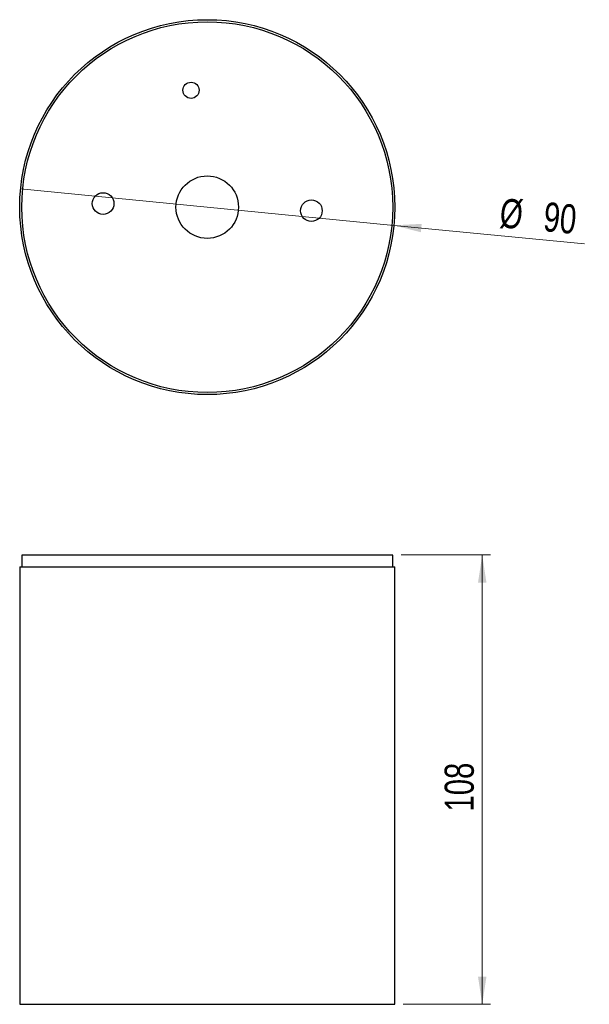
# Model space of a CAD drawing. Header units: millimetres. Extents: x 75 to 144, y 93 to 211.
import ezdxf

# ---------------------------------------------------------------- set-up
doc = ezdxf.new("R2010")
doc.units = ezdxf.units.MM
doc.styles.add('SLDTEXTSTYLE0', font='TXT', dxfattribs={"width": 0.75})
doc.dimstyles.new('SLDDIMSTYLE0', dxfattribs={"dimtxt": 3.5, "dimasz": 3.302, "dimexe": 0, "dimexo": 0.0625, "dimgap": 0.875, "dimtad": 1, "dimdec": 0, "dimlfac": 2, "dimrnd": 1e-09, "dimzin": 12, "dimdsep": 46, "dimtxsty": 'SLDTEXTSTYLE0', "dimsah": 1, "dimcen": 0.09, "dimadec": 0, "dimazin": 3, "dimtfac": 1, "dimtdec": 0, "dimtofl": 0, "dimtmove": 0, "dimatfit": 3, "dimfxl": 0, "dimfrac": 2, "dimtolj": 1, "dimtzin": 12, "dimarcsym": 0})
doc.dimstyles.new('SLDDIMSTYLE1', dxfattribs={"dimtxt": 3.5, "dimasz": 3.302, "dimexe": 0, "dimexo": 0.0625, "dimgap": 0.875, "dimtad": 1, "dimlfac": 2, "dimrnd": 1e-09, "dimzin": 12, "dimdsep": 46, "dimtxsty": 'SLDTEXTSTYLE0', "dimblk1": 'NONE', "dimsah": 1, "dimcen": 0, "dimadec": 0, "dimazin": 3, "dimtfac": 1, "dimtmove": 0, "dimatfit": 3, "dimldrblk": 'NONE', "dimfxl": 0, "dimfrac": 2, "dimtolj": 1, "dimtzin": 12, "dimarcsym": 0})

# ---------------------------------------------------------------- blocks, each defined once
blk = doc.blocks.new('_D')
at = {"color": 7, "linetype": 'Continuous', "lineweight": 18}
for p, q in [((121.18, 146.67), (131.92, 146.67)), ((130.92, 146.67), (130.92, 92.74)), ((121.43, 92.74), (131.92, 92.74))]:
    blk.add_line(p, q, dxfattribs=at)
for points in [[(130.92, 146.67), (130.42, 143.36), (131.43, 143.36)], [(130.92, 92.74), (131.43, 96.04), (130.42, 96.04)]]:
    blk.add_solid(points, dxfattribs=at)
at = {"color": 7, "linetype": 'Continuous', "lineweight": 18, "insert": (126.41, 115.88), "char_height": 3.5, "attachment_point": 1, "rotation": 90, "style": 'SLDTEXTSTYLE0'}
blk.add_mtext('108', dxfattribs=at)
blk = doc.blocks.new('_D_1')
at = {"color": 7, "linetype": 'Continuous', "lineweight": 18}
for q in [(75.54, 190.61), (143.2, 184.01)]:
    blk.add_line((120.32, 186.24), q, dxfattribs=at)
blk.add_solid([(120.32, 186.24), (123.56, 185.41), (123.66, 186.42)], dxfattribs=at)
at = {"color": 7, "linetype": 'Continuous', "lineweight": 18, "char_height": 3.5, "attachment_point": 1, "rotation": 354.4283, "style": 'SLDTEXTSTYLE0'}
for s, insert in [('%%c', (133.24, 189.51)), ('90', (138.49, 189.05))]:
    blk.add_mtext(s, dxfattribs=dict(at, insert=insert))
blk = doc.blocks.new('_None')

msp = doc.modelspace()

# ---------------------------------------------------------------- linework, layer by layer
at = {"color": 7, "linetype": 'Continuous', "lineweight": 25}
for p, q in [((75.6801, 146.6668), (75.6801, 145.2368)), ((97.1729, 146.6668), (75.6801, 146.6668)), ((120.1801, 146.6668), (97.1729, 146.6668)), ((120.1801, 145.2368), (120.1801, 146.6668)), ((75.4301, 145.2368), (75.4301, 92.7368)), ((75.4301, 145.2368), (97.9301, 145.2368)), ((97.9301, 145.2368), (120.4301, 145.2368)), ((120.4301, 92.7368), (120.4301, 145.2368)), ((75.4301, 92.7368), (97.9301, 92.7368)), ((97.9301, 92.7368), (120.4301, 92.7368))]:
    msp.add_line(p, q, dxfattribs=at)
for centre, radius in [((97.9301, 188.4241), 22.5), ((97.9301, 188.4241), 22.25), ((95.9869, 202.4527), 0.9708), ((97.9301, 188.4241), 3.75), ((85.4374, 188.8495), 1.3), ((110.4229, 187.9987), 1.3)]:
    msp.add_circle(centre, radius, dxfattribs=at)

# ---------------------------------------------------------------- dimensions: what is measured, and where the dimension line sits
at = {"color": 7, "linetype": 'Continuous', "lineweight": 18}
dim = msp.add_diameter_dim_2p(p1=(75.5364, 190.6086), p2=(120.3238, 186.2395), dimstyle='SLDDIMSTYLE1', dxfattribs=at)
dim.commit()
dim.dimension.update_dxf_attribs({"geometry": '_D_1', "text_midpoint": (138.0955, 184.5059), "dimtype": 163})
dim = msp.add_linear_dim(base=(130.9244, 92.7368), p1=(120.1801, 146.6668), p2=(120.4301, 92.7368), angle=90, dimstyle='SLDDIMSTYLE0', dxfattribs=at)
dim.commit()
dim.dimension.update_dxf_attribs({"geometry": '_D', "text_midpoint": (130.9244, 119.7564), "dimtype": 160})

doc.saveas('drawing.dxf')
